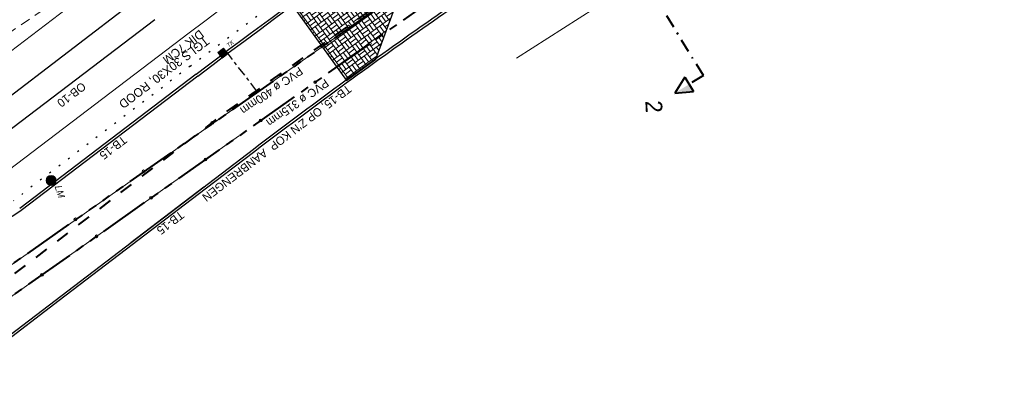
# Model space of a CAD drawing. Header units: metres. Extents: x 73592 to 73968, y 444899 to 445120.
# Tile 6 of 20: x 73675 to 73734, y 444913 to 444935. Entities that reach past the tile are written whole.
import ezdxf

# ---------------------------------------------------------------- set-up
doc = ezdxf.new("R2010")
doc.units = ezdxf.units.M
doc.header["$MEASUREMENT"] = 0
for name, pattern in [('DGN Style 1', [0.6, 0, -0.6]), ('DGN Style 2', [1, 0.6, -0.4]), ('DGN Style 4', [1.6, 0.8, -0.4, 0, -0.4]), ('DRAIN streng', [1.6, 0.8, -0.8]), ('DWA streng', [5.5, 3, -0.5, 0.5, -0.5, 0.5, -0.5]), ('VRWA kolkafvoer', [1.2, 0.6, -0.2, 0.2, -0.2]), ('VRWA streng', [7.5, 3, -0.5, 0.5, -0.5, 0.5, -0.5, 0.5, -0.5, 0.5, -0.5])]:
    doc.linetypes.add(name, pattern=pattern)
for name, color, linetype, lineweight in [('ALG werkgrens', 7, 'Continuous', 0), ('DWARS doorsnede tekst A A', 7, 'Continuous', 40), ('DWARS doorsnedelijn', 7, 'DGN Style 4', 40), ('GRONDWERK aanbr insteek talud', 7, 'Continuous', 30), ('NUTS aanbr MEUBILAIR', 1, 'Continuous', 13), ('RIO aanbr ALG inlaat', 7, 'Continuous', 13), ('RIO aanbr ALG kolken en draingoten', 7, 'Continuous', 0), ('RIO aanbr DRAIN streng', 5, 'DRAIN streng', 40), ('RIO aanbr DWA BOB en stroomrichting', 30, 'Continuous', 13), ('RIO aanbr DWA streng', 30, 'DWA streng', 40), ('RIO aanbr DWA strenggegevens', 30, 'Continuous', 13), ('RIO aanbr VRWA BOB en stroomrichting', 4, 'Continuous', 13), ('RIO aanbr VRWA kolkafvoer', 4, 'VRWA kolkafvoer', 30), ('RIO aanbr VRWA streng', 4, 'VRWA streng', 40), ('RIO aanbr VRWA strenggegevens', 4, 'Continuous', 13), ('VERH aanbr arcering', 252, 'Continuous', 0), ('VERH aanbr materiaalscheiding', 3, 'DGN Style 1', 30), ('VERH aanbr tekst kantopsluiting', 5, 'Continuous', 13), ('VERH aanbr tekst overig', 7, 'Continuous', 13), ('VERH aanbr trottoirband', 2, 'Continuous', 30), ('WATERG aanbr beschoeiing', 2, 'Continuous', 13), ('WATERG aanbr onderwater stippellijn', 9, 'DGN Style 2', 0)]:
    doc.layers.add(name, color=color, linetype=linetype, lineweight=lineweight)
doc.layers.add('VERH aanbr arcering lijnen', color=3, linetype='Continuous', lineweight=30, plot=False)
doc.styles.add('dwars tekst letters A A bij doorsnedelijn 5 mm', font='INTL_ISO.shx', dxfattribs={"height": 0.005})
doc.styles.add('rio tekst strenggegevens 2 mm', font='INTL_ISO.shx', dxfattribs={"height": 0.0025})
doc.styles.add('Style-ENGINEERING I 0.20944', font='ENGINEERING.shx', dxfattribs={"oblique": 12})
doc.styles.add('verh kantopsluiting 2 mm', font='INTL_ISO.shx', dxfattribs={"height": 0.0025})
doc.styles.add('verh tekst overig 2 mm', font='INTL_ISO.shx', dxfattribs={"height": 0.0025})
doc.styles.add('verh tekst overig 3 mm', font='INTL_ISO.shx', dxfattribs={"height": 0.0035})
doc.linetypes.add('513', pattern='A,-0.5,[1,dgnlstyle-infvm_s.shx,S=0.008,R=0,X=0,Y=0],-3.5', length=4)

# ---------------------------------------------------------------- blocks, each defined once
blk = doc.blocks.new('DRSNlinks')
at = {"linetype": 'Continuous', "lineweight": 40}
for p, q in [((0.003, 1.999), (-0.498, 1)), ((0.5, 0.998), (0.003, 1.999)), ((0.5, 0.998), (-0.498, 1))]:
    blk.add_line(p, q, dxfattribs=at)
blk.add_solid([(0.001, 0.999), (0.003, 1.999), (-0.498, 1)], dxfattribs=at)
at = {"layer": 'DWARS doorsnedelijn'}
blk.add_line((0, 0), (0.001, 0.999), dxfattribs=at)
blk = doc.blocks.new('TROTTOIRKOLK')
at = {"layer": 'RIO aanbr ALG kolken en draingoten'}
for p, q in [((-0.22, 0.22), (0.219, 0.221)), ((-0.219, -0.22), (-0.22, 0.22)), ((0.219, 0.221), (0.219, -0.22)), ((0.219, -0.22), (-0.219, -0.22))]:
    blk.add_line(p, q, dxfattribs=at)
blk.add_solid([(-0.22, 0.22), (-0.219, -0.22), (0.219, 0.221), (0.219, -0.22)], dxfattribs=at)
at = {"layer": 'RIO aanbr ALG kolken en draingoten', "style": 'Style-ENGINEERING I 0.20944', "oblique": 12.00003, "width": 0.88}
blk.add_text('TK', height=0.25, rotation=359.95561, dxfattribs=at).set_placement((0.457, 0.056))
blk = doc.blocks.new('LICHTMAST AANBR')
at = {"layer": 'NUTS aanbr MEUBILAIR'}
blk.add_hatch(color=256, dxfattribs=at).paths.add_polyline_path([(-0.3, 0, 1), (0.3, 0, 1)])
blk.add_circle((0, 0), 0.3, dxfattribs=at)
at = {"layer": 'NUTS aanbr MEUBILAIR', "style": 'Style-ENGINEERING I 0.20944', "oblique": 12.00003}
blk.add_text('LM', height=0.4125, rotation=359.89627, dxfattribs=at).set_placement((0.388, 0.081))
blk = doc.blocks.new('INLAAT')
at = {"color": 0, "linetype": 'ByBlock', "lineweight": -2}
blk.add_circle((0, 0), 0.0838, dxfattribs=at)

msp = doc.modelspace()

# ---------------------------------------------------------------- hatches: boundary and pattern name
at = {"layer": 'VERH aanbr arcering'}
h = msp.add_hatch(dxfattribs=at)
h.set_pattern_fill('BLOKVR', color=256, style=0)
h.set_pattern_definition([(395.93, (73690.1656, 444934.9779), (3.7706, -0.602), [2.697, -0.003]), (305.93, (73690.1656, 444934.9779), (0.602, 3.7706), []), (395.93, (73690.4296, 444934.6135), (3.7706, -0.602), [2.697, -0.003]), (395.93, (73690.6937, 444934.249), (3.7706, -0.602), [2.697, -0.003]), (395.93, (73690.9577, 444933.8847), (3.7706, -0.602), [2.688, -0.012]), (395.93, (73691.2218, 444933.5203), (3.7706, -0.602), [2.697, -0.003]), (395.93, (73691.4858, 444933.156), (3.7706, -0.602), [2.696, -0.004]), (305.93, (73690.53, 444935.242), (0.602, 3.7706), [2.692, -0.008]), (305.93, (73690.8944, 444935.506), (0.602, 3.7706), []), (305.93, (73691.2588, 444935.77), (0.602, 3.7706), []), (305.93, (73691.6231, 444936.034), (0.602, 3.7706), []), (305.93, (73691.9875, 444936.298), (0.602, 3.7706), []), (305.93, (73690.3478, 444935.11), (0.602, 3.7706), [0.45, -2.25]), (395.93, (73690.6614, 444935.0605), (3.7706, -0.602), [0.451, -2.249]), (305.93, (73690.876, 444934.381), (0.602, 3.7706), [0.45, -2.25]), (305.93, (73691.4032, 444933.6518), (0.602, 3.7706), [0.45, -2.25]), (305.93, (73691.0766, 444935.638), (0.602, 3.7706), [0.45, -2.25]), (305.93, (73691.6047, 444934.9092), (0.602, 3.7706), [0.45, -2.25]), (305.93, (73692.1328, 444934.1804), (0.602, 3.7706), [0.45, -2.25]), (305.93, (73691.8053, 444936.166), (0.602, 3.7706), [0.45, -2.25]), (305.93, (73692.3334, 444935.4373), (0.602, 3.7706), [0.45, -2.25]), (305.93, (73692.8615, 444934.7085), (0.602, 3.7706), [0.45, -2.25]), (41.123, (73691.18951, 444934.33175), (2.186324, 1.584294), [0.45, -29.37247]), (395.93, (73691.7176, 444933.603), (3.7706, -0.602), [0.45, -2.25]), (395.93, (73691.3902, 444935.5886), (3.7706, -0.602), [0.449, -2.251]), (395.93, (73691.9183, 444934.8599), (3.7706, -0.602), [0.45, -2.25]), (395.93, (73692.4464, 444934.131), (3.7706, -0.602), [0.45, -2.25]), (395.93, (73692.1184, 444936.1175), (3.7706, -0.602), [0.45, -2.25]), (395.93, (73692.647, 444935.388), (3.7706, -0.602), [0.45, -2.25]), (395.93, (73693.1752, 444934.6592), (3.7706, -0.602), [0.45, -2.25]), (305.93, (73690.9756, 444935.0104), (0.602, 3.7706), [0.451, -2.249]), (395.93, (73690.561, 444934.432), (3.7706, -0.602), [0.45, -2.25]), (395.93, (73691.0892, 444933.7033), (3.7706, -0.602), [0.45, -2.25]), (395.93, (73691.6173, 444932.9745), (3.7706, -0.602), [0.45, -2.25]), (395.93, (73691.2899, 444934.9602), (3.7706, -0.602), [0.45, -2.25]), (395.93, (73691.8188, 444934.232), (3.7706, -0.602), [0.449, -2.251]), (395.93, (73692.3455, 444933.5034), (3.7706, -0.602), [0.45, -2.25]), (395.93, (73692.0186, 444935.4883), (3.7706, -0.602), [0.45, -2.25]), (395.93, (73692.5467, 444934.7595), (3.7706, -0.602), [0.451, -2.249]), (395.93, (73693.0748, 444934.0307), (3.7706, -0.602), [0.45, -2.25]), (305.93, (73691.5043, 444934.2808), (0.602, 3.7706), [0.449, -2.251]), (305.93, (73692.0324, 444933.552), (0.602, 3.7706), [0.45, -2.25]), (305.93, (73691.705, 444935.5376), (0.602, 3.7706), [0.45, -2.25]), (305.93, (73692.233, 444934.809), (0.602, 3.7706), [0.45, -2.25]), (305.93, (73692.7612, 444934.08), (0.602, 3.7706), [0.45, -2.25]), (305.93, (73692.4338, 444936.0657), (0.602, 3.7706), [0.45, -2.25]), (305.93, (73692.962, 444935.337), (0.602, 3.7706), [0.45, -2.25]), (305.93, (73693.49, 444934.6082), (0.602, 3.7706), [0.45, -2.25])])
h.paths.add_polyline_path([(73693.574, 444937.087), (73690.875, 444936.077), (73694.118, 444931.584), (73695.88, 444932.856), (73696.979, 444935.844), (73696.147, 444936.149), (73696.668, 444937.566), (73695.252, 444938.086)])

# ---------------------------------------------------------------- linework, layer by layer
at = {"layer": 'ALG werkgrens', "ltscale": 0.2}
msp.add_line((73704.311, 444932.925), (73716.068, 444940.45), dxfattribs=at)
at = {"layer": 'DWARS doorsnedelijn'}
msp.add_line((73715.514, 444931.869), (73696.262, 444963.332), dxfattribs=at)
at = {"layer": 'GRONDWERK aanbr insteek talud'}
msp.add_line((73673.237, 444930.124), (73681.624, 444936.526), dxfattribs=at)
at = {"layer": 'RIO aanbr DRAIN streng', "flags": 128}
msp.add_lwpolyline([(73668.925, 444916.565), (73668.995, 444916.549, 0.190219), (73669.358, 444916.603), (73671.075, 444917.593, 0.032378), (73671.129, 444917.629), (73686.859, 444929.653, -0.009618), (73686.875, 444929.664), (73699.641, 444938.666, -0.008898), (73699.656, 444938.676), (73710.906, 444946.023, -0.006125), (73710.916, 444946.03), (73718.476, 444950.707, 0.17359), (73718.686, 444950.97), (73718.894, 444951.577)], format="xyb", dxfattribs=at)
at = {"layer": 'RIO aanbr DWA BOB en stroomrichting', "linetype": 'Continuous'}
msp.add_line((73687.695, 444928.279), (73672.583, 444917.623), dxfattribs=at)
at = {"layer": 'RIO aanbr DWA streng'}
msp.add_line((73717.946, 444949.612), (73671.033, 444916.529), dxfattribs=at)
at = {"layer": 'RIO aanbr VRWA BOB en stroomrichting', "linetype": 'Continuous'}
msp.add_line((73694.343, 444934.771), (73670.086, 444917.769), dxfattribs=at)
at = {"layer": 'RIO aanbr VRWA kolkafvoer'}
msp.add_line((73686.899, 444933.321), (73688.773, 444930.866), dxfattribs=at)
at = {"layer": 'RIO aanbr VRWA streng'}
msp.add_line((73668.856, 444916.907), (73718.6, 444951.772), dxfattribs=at)
at = {"layer": 'VERH aanbr arcering lijnen', "flags": 128}
msp.add_lwpolyline([(73690.875, 444936.077), (73694.118, 444931.584), (73695.88, 444932.856), (73696.979, 444935.844), (73696.147, 444936.149), (73696.668, 444937.566), (73695.252, 444938.086), (73693.574, 444937.087)], close=True, dxfattribs=at)
at = {"layer": 'VERH aanbr materiaalscheiding'}
msp.add_line((73684.741, 444932.439), (73674.135, 444924.369), dxfattribs=at)
at = {"layer": 'VERH aanbr materiaalscheiding', "extrusion": (0, 0, -1)}
msp.add_arc((-73874.141, 444684.283), 312.176, 52.64749, 66.2068, dxfattribs=at)
at = {"layer": 'VERH aanbr trottoirband'}
for p, q in [((73682.618, 444935.222), (73673.026, 444927.923)), ((73685.104, 444931.961), (73674.516, 444923.905)), ((73685.195, 444931.842), (73674.606, 444923.785)), ((73669.219, 444912.729), (73688.53, 444927.468)), ((73685.647, 444925.079), (73688.621, 444927.349)), ((73676.891, 444918.396), (73685.647, 444925.079)), ((73681.172, 444921.853), (73685.556, 444925.199)), ((73669.19, 444912.519), (73676.891, 444918.397))]:
    msp.add_line(p, q, dxfattribs=at)
at = {"layer": 'VERH aanbr trottoirband', "color": 2, "linetype": '513', "lineweight": 0}
msp.add_line((73683.757, 444933.732), (73673.411, 444925.86), dxfattribs=at)
at = {"layer": 'VERH aanbr trottoirband', "color": 2, "linetype": '513', "lineweight": 0, "extrusion": (0, 0, -1)}
msp.add_arc((-73874.141, 444684.283), 313.801, 52.64749, 66.24473, dxfattribs=at)
at = {"layer": 'VERH aanbr trottoirband', "extrusion": (0, 0, -1)}
for centre, radius, start, end in [((-73874.141, 444684.283), 311.426, 52.64749, 66.17781), ((-73874.141, 444684.283), 311.576, 52.64749, 62.19481), ((-73874.141, 444684.283), 305.926, 55.05929, 56.18767), ((-73874.141, 444684.283), 305.776, 55.05929, 56.18767), ((-73874.141, 444684.283), 305.926, 52.64698, 55.05929), ((-73874.141, 444684.283), 305.776, 52.64698, 55.05929), ((-73670.973, 444928.56), 6, 232.73419, 322.64768)]:
    msp.add_arc(centre, radius, start, end, dxfattribs=at)
at = {"layer": 'WATERG aanbr beschoeiing'}
msp.add_line((73673.552, 444933.007), (73680.35, 444938.195), dxfattribs=at)
at = {"layer": 'WATERG aanbr onderwater stippellijn'}
msp.add_line((73672.946, 444933.802), (73680.046, 444938.592), dxfattribs=at)

# ---------------------------------------------------------------- block references
at = {"layer": 'DWARS doorsnedelijn', "color": 7, "rotation": 121.4623994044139}
msp.add_blockref('DRSNlinks', (73715.514, 444931.869), dxfattribs=at)
at = {"layer": 'NUTS aanbr MEUBILAIR', "rotation": 288.3846655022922}
msp.add_blockref('LICHTMAST AANBR', (73676.4, 444925.586), dxfattribs=at)
at = {"layer": 'RIO aanbr ALG inlaat', "lineweight": 13}
for p in [(73694.239, 444934.805), (73695.506, 444933.788), (73690.153, 444931.923), (73692.237, 444931.483), (73686.067, 444929.042), (73688.968, 444929.178), (73685.659, 444926.843), (73681.941, 444926.131), (73682.39, 444924.538), (73677.855, 444923.249), (73679.121, 444922.233), (73675.852, 444919.928)]:
    msp.add_blockref('INLAAT', p, dxfattribs=at)
at = {"layer": 'RIO aanbr ALG kolken en draingoten', "rotation": 37.03408443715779}
msp.add_blockref('TROTTOIRKOLK', (73686.696, 444933.218), dxfattribs=at)

# ---------------------------------------------------------------- texts
at = {"layer": 'DWARS doorsnede tekst A A', "style": 'dwars tekst letters A A bij doorsnedelijn 5 mm'}
msp.add_text('2', height=1, rotation=272.91778, dxfattribs=at).set_placement((73712.033, 444930.355))
at = {"layer": 'RIO aanbr DWA strenggegevens', "linetype": 'Continuous', "style": 'rio tekst strenggegevens 2 mm'}
msp.add_text('PVC %%248 315mm', height=0.5, rotation=215.19118, dxfattribs=at).set_placement((73692.827, 444931.702))
at = {"layer": 'RIO aanbr VRWA strenggegevens', "linetype": 'Continuous', "style": 'rio tekst strenggegevens 2 mm'}
msp.add_text('PVC %%248 400mm', height=0.5, rotation=215.02618, dxfattribs=at).set_placement((73691.273, 444932.424))
at = {"layer": 'VERH aanbr tekst kantopsluiting', "lineweight": 13, "insert": (73694.107, 444931.431), "char_height": 0.5, "attachment_point": 7, "rotation": 217.35232, "line_spacing_factor": 0.722892, "style": 'verh kantopsluiting 2 mm'}
msp.add_mtext("TB-15, OP Z'N KOP  AANBRENGEN^J", dxfattribs=at)
at = {"layer": 'VERH aanbr tekst overig', "style": 'verh tekst overig 2 mm'}
for s, p in [('OB-10', (73678.242, 444931.508)), ('TB-15', (73680.694, 444928.295)), ('TB-15', (73684.126, 444923.798))]:
    msp.add_text(s, height=0.5, rotation=217.35232, dxfattribs=at).set_placement(p)
at = {"layer": 'VERH aanbr tekst overig', "insert": (73685.303, 444934.661), "char_height": 0.525, "attachment_point": 7, "rotation": 217.26089, "line_spacing_factor": 0.600009, "style": 'verh tekst overig 3 mm'}
msp.add_mtext('TGLS 30X30, ROOD\\PDIK 7CM', dxfattribs=at)

doc.saveas('drawing.dxf')
